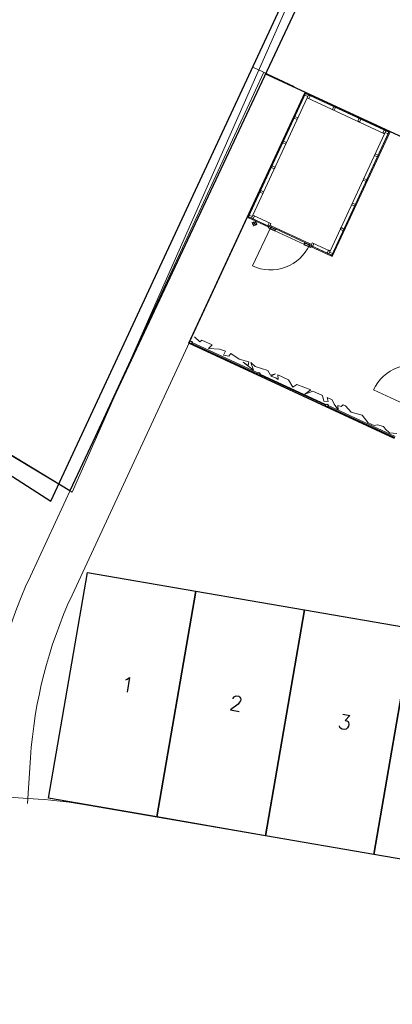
# Model space of a CAD drawing. Extents: x -1000932 to 2054797, y 285738 to 764020.
# Tile 31 of 256: x -354056 to -345936, y 543071 to 564554. Entities that reach past the tile are written whole.
import ezdxf

# ---------------------------------------------------------------- set-up
doc = ezdxf.new("R2010")
doc.units = 0
doc.header["$MEASUREMENT"] = 0
doc.layers.get('0').update_dxf_attribs({"color": 1, "linetype": 'CONTINUOUS'})
doc.layers.add('--schets pp', color=1, linetype='CONTINUOUS')
doc.layers.add('31.', color=7, linetype='CONTINUOUS')
doc.layers.add('T05', color=84, linetype='CONTINUOUS', lineweight=0)
doc.styles.get("Standard").update_dxf_attribs({"font": 'romans.shx'})

msp = doc.modelspace()

# ---------------------------------------------------------------- linework, layer by layer
at = {"layer": '--schets pp', "ltscale": 200}
for points in [[(-353432.213, 547566.561), (-352582.182, 552493.779), (-350217.119, 552085.748), (-351067.151, 547158.561)], [(-351067.151, 547158.561), (-350217.119, 552085.748), (-347852.057, 551677.748), (-348702.088, 546750.529)], [(-348702.088, 546750.529), (-347852.057, 551677.748), (-345486.994, 551269.717), (-346337.026, 546342.498)], [(-346337.026, 546342.498), (-345486.994, 551269.717), (-343121.932, 550861.717), (-343971.963, 545934.498)]]:
    msp.add_lwpolyline(points, close=True, dxfattribs=at)
at = {"color": 7, "linetype": 'Continuous', "lineweight": 13, "ltscale": 10}
msp.add_lwpolyline([(-346954.276, 556128.686), (-347004.338, 556151.529), (-347052.026, 556112.936), (-347123.619, 556132.748), (-347114.088, 556042.561), (-347200.244, 556162.436), (-347245.619, 556261.904), (-347354.119, 556311.404), (-347334.588, 556221.936), (-347430.307, 556232.686), (-347453.932, 556357.061), (-347670.994, 556447.967), (-347844.088, 556384.342), (-347712.338, 556475.217), (-348019.651, 556595.623), (-348105.651, 556539.498), (-348195.401, 556695.967), (-348428.526, 556802.686), (-348422.088, 556706.279), (-348475.619, 556743.529), (-348580.401, 556778.623), (-348478.588, 556825.498), (-348592.307, 556796.967), (-348645.307, 556901.654), (-348926.963, 556990.123), (-349020.119, 557072.904), (-348958.838, 556906.029), (-349185.963, 557082.342), (-349078.463, 557008.123), (-349061.713, 557091.936), (-349276.776, 557150.123), (-349453.151, 557270.967), (-349500.244, 557211.967), (-349617.276, 557231.248), (-349569.838, 557324.217), (-349702.244, 557364.748), (-349939.744, 557377.967), (-349861.401, 557457.467), (-350086.088, 557560.373), (-350131.182, 557527.873), (-350249.119, 557635.373)], dxfattribs=at)
at = {"layer": '31.', "color": 7, "linetype": 'Continuous', "lineweight": 25, "ltscale": 10}
for points in [[(-347022.838, 567736.904), (-390960.838, 596003.904), (-399193.838, 582894.904), (-386306.838, 574886.904), (-379155.838, 570385.904), (-373943.838, 567104.904), (-367193.838, 562945.904), (-353379.838, 554045.904)], [(-348584.682, 560028.436), (-348480.338, 559980.092), (-348496.307, 559945.623), (-348600.682, 559993.967)], [(-347740.901, 559637.498), (-347845.244, 559685.842), (-347861.213, 559651.342), (-347756.869, 559603.029)]]:
    msp.add_lwpolyline(points, close=True, dxfattribs=at)
at = {"layer": '31.', "color": 7, "linetype": 'Continuous', "lineweight": 18, "ltscale": 10}
for points in [[(-353379.838, 554045.904), (-344019.994, 574222.811), (-341576.338, 579497.998)], [(-348070.932, 563098.811), (-348978.307, 563519.154)], [(-347833.932, 562967.061), (-349094.932, 560244.967)], [(-349077.682, 560236.967), (-347816.682, 562959.061)], [(-348614.213, 560043.186), (-349069.744, 560254.248), (-347824.682, 562941.842), (-346009.994, 562101.186), (-347255.026, 559413.561), (-347710.494, 559624.561)], [(-347824.682, 562941.842), (-347841.494, 562905.529), (-347777.963, 562876.123), (-347761.151, 562912.404), (-347824.682, 562941.842)], [(-347816.682, 562959.061), (-347833.932, 562967.061)], [(-347807.651, 562954.873), (-347815.651, 562937.623)], [(-347815.651, 562937.623), (-346019.057, 562105.373)], [(-346011.057, 562122.592), (-347807.651, 562954.873)], [(-347724.901, 562895.592), (-347761.213, 562912.404), (-347790.619, 562848.873), (-347754.338, 562832.061), (-347724.901, 562895.592)], [(-347175.057, 562640.904), (-347211.338, 562657.717), (-347240.776, 562594.217), (-347204.463, 562577.404), (-347175.057, 562640.904)], [(-348057.557, 562439.154), (-348074.369, 562402.873), (-348010.838, 562373.436), (-347994.026, 562409.748), (-348057.557, 562439.154)], [(-346623.307, 562385.279), (-346659.619, 562402.092), (-346689.026, 562338.592), (-346652.744, 562321.779), (-346623.307, 562385.279)], [(-346001.963, 562118.404), (-347262.994, 559396.311)], [(-347245.744, 559388.311), (-345984.744, 562110.436)], [(-346073.463, 562130.561), (-346109.744, 562147.373), (-346139.182, 562083.873), (-346102.869, 562067.061), (-346073.463, 562130.561)], [(-346026.807, 562064.904), (-346009.994, 562101.186), (-346073.494, 562130.592), (-346090.307, 562094.311), (-346026.807, 562064.904)], [(-346019.057, 562105.373), (-346011.057, 562122.592)], [(-345984.744, 562110.436), (-346001.963, 562118.404)], [(-348306.401, 561901.998), (-348323.213, 561865.686), (-348259.713, 561836.279), (-348242.901, 561872.561), (-348306.401, 561901.998)], [(-346259.619, 561562.186), (-346242.807, 561598.467), (-346306.307, 561627.904), (-346323.119, 561591.592), (-346259.619, 561562.186)], [(-348555.244, 561364.873), (-348572.057, 561328.592), (-348508.557, 561299.154), (-348491.744, 561335.436), (-348555.244, 561364.873)], [(-346508.463, 561025.029), (-346491.651, 561061.311), (-346555.182, 561090.748), (-346571.994, 561054.436), (-346508.463, 561025.029)], [(-348804.119, 560827.717), (-348820.932, 560791.404), (-348757.401, 560761.998), (-348740.588, 560798.279), (-348804.119, 560827.717)], [(-346757.338, 560487.842), (-346740.526, 560524.154), (-346804.026, 560553.561), (-346820.838, 560517.279), (-346757.338, 560487.842)], [(-349052.963, 560290.529), (-349069.776, 560254.248), (-349006.244, 560224.811), (-348989.432, 560261.092), (-349052.963, 560290.529)], [(-348969.932, 560207.967), (-349006.213, 560224.779), (-348976.807, 560288.311), (-348940.494, 560271.498), (-348969.932, 560207.967)], [(-349094.932, 560244.967), (-349077.682, 560236.967)], [(-349060.651, 560249.998), (-349068.619, 560232.748)], [(-349068.619, 560232.748), (-348639.432, 560033.936)], [(-348631.463, 560051.186), (-349060.651, 560249.998)], [(-348997.682, 560133.779), (-348879.713, 560079.123)], [(-348911.369, 560165.436), (-348966.026, 560047.467)], [(-348614.213, 560043.186), (-348650.526, 560059.998), (-348621.088, 560123.498), (-348584.807, 560106.686), (-348614.213, 560043.186)], [(-348639.432, 560033.936), (-348631.463, 560051.186)], [(-347755.026, 559602.217), (-348602.494, 559994.779)], [(-347741.432, 559671.967), (-348558.057, 560050.279)], [(-347841.869, 559693.092), (-348480.619, 559989.029)], [(-347006.182, 559950.686), (-346989.369, 559986.967), (-347052.869, 560016.404), (-347069.682, 559980.092), (-347006.182, 559950.686)], [(-347710.494, 559624.561), (-347674.213, 559607.748), (-347644.776, 559671.248), (-347681.088, 559688.061), (-347710.494, 559624.561)], [(-347693.276, 559616.561), (-347701.276, 559599.311)], [(-347701.276, 559599.311), (-347272.088, 559400.498)], [(-347264.088, 559417.717), (-347693.276, 559616.561)], [(-347354.776, 559459.779), (-347318.494, 559442.967), (-347289.057, 559506.467), (-347325.369, 559523.279), (-347354.776, 559459.779)], [(-347255.026, 559413.561), (-347238.213, 559449.873), (-347301.713, 559479.279), (-347318.526, 559442.998), (-347255.026, 559413.561)], [(-347272.088, 559400.498), (-347264.088, 559417.717)], [(-347262.994, 559396.311), (-347245.744, 559388.311)], [(-348876.869, 556827.217), (-350306.807, 557489.592)], [(-348868.182, 556845.498), (-350298.869, 557507.654)], [(-347395.151, 556140.811), (-348824.963, 556803.342)], [(-347386.432, 556159.092), (-348816.994, 556821.436)], [(-345878.651, 555438.561), (-347343.213, 556116.967)], [(-345869.932, 555456.842), (-347335.276, 556135.061)]]:
    msp.add_lwpolyline(points, dxfattribs=at)
at = {"layer": '31.', "color": 7, "linetype": 'Continuous', "lineweight": 25, "ltscale": 10}
for points in [[(-347385.182, 566183.529), (-352962.026, 554276.061)], [(-343352.807, 560891.186), (-348703.057, 563369.623)], [(-352962.026, 554276.061), (-367111.182, 562869.279)], [(-350368.557, 557495.592), (-347833.994, 562967.029)], [(-345887.369, 555419.748), (-350368.557, 557495.592)]]:
    msp.add_lwpolyline(points, dxfattribs=at)
at = {"layer": '31.', "color": 7, "linetype": 'Continuous', "lineweight": 18, "ltscale": 10}
for points in [[(-354884.682, 547518.686), (-354819.026, 548515.154, -0.092261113), (-353823.932, 552415.436), (-348732.963, 563405.529)], [(-353886.869, 547452.936), (-353821.182, 548449.404, -0.092261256), (-352916.557, 551995.123), (-349094.963, 560244.967)], [(-296873.557, 537809.061), (-352577.119, 547419.029, 0.026264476), (-353650.869, 547546.686), (-359341.182, 547921.654)]]:
    msp.add_lwpolyline(points, format="xyb", dxfattribs=at)
at = {"layer": '31.', "color": 7, "linetype": 'Continuous', "lineweight": 13, "ltscale": 10}
for points in [[(-348584.807, 560106.717), (-348976.776, 560288.311), (-347790.588, 562848.904), (-346102.901, 562067.092), (-347289.088, 559506.498), (-347681.057, 559688.092)], [(-346954.276, 556128.717), (-346830.463, 555992.717), (-346589.838, 555924.498), (-346462.494, 555758.404), (-346329.994, 555697.029)], [(-346329.994, 555697.029), (-346257.088, 555715.311), (-346124.838, 555678.436), (-346083.088, 555621.717), (-345998.244, 555538.686), (-345839.057, 555524.061)]]:
    msp.add_lwpolyline(points, dxfattribs=at)
at = {"layer": '31.', "color": 7, "linetype": 'Continuous', "lineweight": 18, "ltscale": 10}
for points in [[(-348638.776, 560011.592), (-348602.494, 559994.779), (-348584.026, 560034.717), (-348568.588, 560027.529), (-348558.057, 560050.279), (-348601.619, 560070.436), (-348614.213, 560043.186), (-348622.432, 560046.998)], [(-347718.744, 559585.404), (-347755.026, 559602.217), (-347736.526, 559642.123), (-347751.963, 559649.248), (-347741.432, 559671.967), (-347697.869, 559651.811), (-347710.494, 559624.561), (-347702.369, 559620.811)]]:
    msp.add_lwpolyline(points, close=True, dxfattribs=at)
at = {"layer": '31.', "color": 7, "linetype": 'Continuous', "lineweight": 13, "ltscale": 10}
for points in [[(-347739.088, 559636.654, -0.414213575), (-348979.151, 559181.779), (-348586.557, 560029.248)], [(-345103.119, 556934.373, 0.414213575), (-346343.182, 556479.467), (-345495.713, 556086.873)]]:
    msp.add_lwpolyline(points, format="xyb", dxfattribs=at)
at = {"layer": '31.', "color": 7, "linetype": 'Continuous'}
for centre, radius in [((-348938.682, 560106.436), 39.987), ((-350328.619, 557510.217), 30.078), ((-348846.776, 556824.029), 30.037), ((-347365.026, 556137.623), 30.091)]:
    msp.add_circle(centre, radius, dxfattribs=at)
at = {"layer": 'T05', "flags": 128}
for points in [[(-352912.734, 554245.921), (-346971.734, 567710.921)], [(-352912.734, 554245.921), (-367130.734, 562791.921)]]:
    msp.add_lwpolyline(points, dxfattribs=at)

# ---------------------------------------------------------------- texts
at = {"layer": '31.', "color": 7, "char_height": 324, "attachment_point": 8, "rotation": 350.211474, "line_spacing_factor": 1.333333}
for s, insert in [('1', (-351730.776, 549884.467)), ('2', (-349365.713, 549476.467)), ('3', (-347000.651, 549068.436))]:
    msp.add_mtext(s, dxfattribs=dict(at, insert=insert))

doc.saveas('drawing.dxf')
